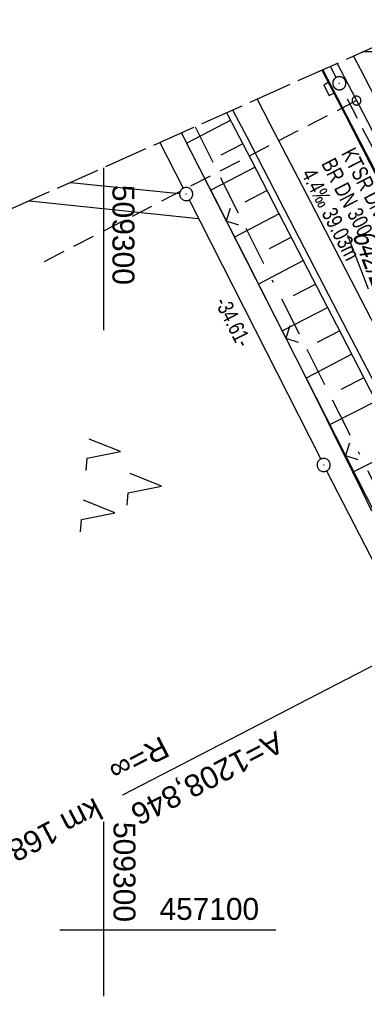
# Model space of a CAD drawing. Extents: x 509202 to 509841, y 456298 to 457260.
# Tile 50 of 56: x 509290 to 509330, y 457092 to 457204. Entities that reach past the tile are written whole.
import ezdxf
from ezdxf.enums import TextEntityAlignment as Align

# ---------------------------------------------------------------- set-up
doc = ezdxf.new("R2010")
doc.units = 0
doc.header["$LTSCALE"] = 10
doc.header["$MEASUREMENT"] = 0
for name, pattern in [('ACAD_ISO16W100', [73, 15, -6.5, 15, -6.5, 15, -7, 1, -7]), ('ACHSE', [5.5, 4, -0.5, 0.5, -0.5]), ('LT00', [0]), ('LT14', [0.6, 0.5, -0.1]), ('LT17', [0.15, 0.1, -0.05]), ('STRICHLINIE2', [0.375, 0.25, -0.125])]:
    doc.linetypes.add(name, pattern=pattern)
doc.layers.get('0').update_dxf_attribs({"linetype": 'LT00'})
for name, color, linetype in [('--EK_FBR', 1, 'LT00'), ('--EK_Haltung', 7, 'STRICHLINIE2'), ('--EK_Haltung-Text', 140, 'LT00'), ('--EK_ST-93-1', 30, 'LT17'), ('--EL_DFK_AB_L', 21, 'LT00'), ('--EL_DFK_AB_P', 7, 'LT00'), ('--EL_Haltung', 182, 'STRICHLINIE2'), ('-AX-093', 35, 'ACHSE'), ('-EL-93-1', 250, 'LT00'), ('-ST-93-1', 250, 'LT00'), ('ABSTAND', 8, 'LT00'), ('BAB-KABEL', 220, 'ACAD_ISO16W100'), ('DFK_AB_FLNR', 7, 'Continuous'), ('DFK_AB_L', 21, 'LT00'), ('DFK_AB_P', 7, 'LT00'), ('DFK_KATASTER', 250, 'LT00'), ('DFK_NUTZUNG', 250, 'LT00'), ('DFK_TOPO-ANL', 252, 'LT00'), ('V113_AFBR_BAB', 250, 'LT00'), ('V113_BOESCH', 250, 'LT00'), ('V113_BOSCHUNG', 250, 'LT00'), ('V113_H_BORD', 8, 'LT00'), ('V113_KA_PRUF', 182, 'LT00'), ('V113_LD_MARK', 250, 'LT00'), ('V113_RASTER', 250, 'LT00'), ('V113_SINKK', 182, 'LT00'), ('V113_ZAUN', 40, 'LT00'), ('V114_AFBR_BAB', 250, 'LT00'), ('V114_BOESCH', 250, 'LT00'), ('V114_BOSCHUNG', 250, 'LT00'), ('V114_H_BORD', 8, 'LT00'), ('V114_KA_PRUF', 182, 'LT00'), ('V114_LD_MARK', 250, 'LT00'), ('V114_RASTER', 250, 'LT00'), ('V114_SINKK', 182, 'LT00'), ('V114_ZAUN', 40, 'LT00')]:
    doc.layers.add(name, color=color, linetype=linetype)
doc.layers.add('-BLATT_114-RAND', color=7, linetype='LT14', plot=False)
doc.styles.add('Arial', font='ARIAL.TTF')
doc.styles.add('Haltungsbeschriftung', font='ARIAL.TTF', dxfattribs={"width": 0.75})
doc.styles.get("Standard").update_dxf_attribs({"font": 'ARIAL.TTF'})

# ---------------------------------------------------------------- blocks, each defined once
blk = doc.blocks.new('SYMB0003')
at = {"color": 0, "linetype": 'ByBlock'}
for p, q in [((-0.015712, 0), (0.010166, 0.012015)), ((0, -0.021257), (-0.015712, 0)), ((0.010166, 0.012015), (0, -0.021257))]:
    blk.add_line(p, q, dxfattribs=at)
for points in [[(-0.031395, 0.499013), (-0.093691, 0.491144), (-0.154509, 0.475528), (-0.21289, 0.452414), (-0.267913, 0.422164), (-0.318712, 0.385257), (-0.364484, 0.342274), (-0.404509, 0.293893), (-0.438154, 0.240877), (-0.464888, 0.184062), (-0.484292, 0.124345), (-0.496058, 0.062667), (-0.5, 0)], [(-0.5, 0), (-0.496058, -0.062667), (-0.484292, -0.124345), (-0.464888, -0.184062), (-0.438154, -0.240877), (-0.404509, -0.293893), (-0.364485, -0.342274), (-0.318712, -0.385257), (-0.267914, -0.422164), (-0.21289, -0.452414), (-0.154509, -0.475529), (-0.093691, -0.491144), (-0.031395, -0.499014), (0.031395, -0.499014)], [(0.5, 0), (0.496057, 0.062667), (0.484292, 0.124345), (0.464888, 0.184062), (0.438153, 0.240877), (0.404509, 0.293893), (0.364484, 0.342274), (0.318712, 0.385257), (0.267913, 0.422164), (0.21289, 0.452414), (0.154509, 0.475528), (0.093691, 0.491144), (0.031395, 0.499013), (-0.031395, 0.499013)], [(0.031395, -0.499014), (0.093691, -0.491144), (0.154509, -0.475529), (0.21289, -0.452414), (0.267914, -0.422164), (0.318712, -0.385257), (0.364485, -0.342274), (0.404509, -0.293893), (0.438154, -0.240877), (0.464889, -0.184062), (0.484292, -0.124345), (0.496058, -0.062667), (0.5, 0)]]:
    blk.add_lwpolyline(points, dxfattribs=at)
blk = doc.blocks.new('SYMB7221')
at = {"color": 0, "linetype": 'ByBlock'}
for p, q in [((0, 0.435), (-0.11, 0.065)), ((0.11, 0.065), (0, 0.435)), ((0.25, 0.065), (0.11, 0.065)), ((-0.35, -0.065), (-0.46, -0.435)), ((0.35, -0.065), (0.24, -0.435))]:
    blk.add_line(p, q, dxfattribs=at)
for points in [[(-0.1, -0.435), (-0.24, -0.435), (-0.35, -0.065)], [(0.6, -0.435), (0.46, -0.435), (0.35, -0.065)]]:
    blk.add_lwpolyline(points, dxfattribs=at)
blk = doc.blocks.new('SYMB0024')
at = {"color": 0, "linetype": 'ByBlock'}
for p, q in [((-0.5, 0.5), (0, 0)), ((0, 0), (0.5, 0.5))]:
    blk.add_line(p, q, dxfattribs=at)
blk = doc.blocks.new('SYMB0652')
at = {"color": 0, "linetype": 'ByBlock'}
blk.add_lwpolyline([(-0.15, -0.075), (0.15, -0.075), (0.15, 0.075), (-0.15, 0.075), (-0.15, -0.075)], dxfattribs=at)
blk = doc.blocks.new('SYMB2')
at = {"color": 0, "linetype": 'ByBlock', "flags": 128}
for points in [[(-0.031395, 0.499013), (-0.093691, 0.491144), (-0.154509, 0.475528), (-0.21289, 0.452414), (-0.267913, 0.422164), (-0.318712, 0.385257), (-0.364484, 0.342274), (-0.404509, 0.293893), (-0.438154, 0.240877), (-0.464888, 0.184062), (-0.484292, 0.124345), (-0.496058, 0.062667), (-0.5, 0)], [(-0.5, 0), (-0.496058, -0.062667), (-0.484292, -0.124345), (-0.464888, -0.184062), (-0.438154, -0.240877), (-0.404509, -0.293893), (-0.364485, -0.342274), (-0.318712, -0.385257), (-0.267914, -0.422164), (-0.21289, -0.452414), (-0.154509, -0.475529), (-0.093691, -0.491144), (-0.031395, -0.499014), (0.031395, -0.499014)], [(0.5, 0), (0.496057, 0.062667), (0.484292, 0.124345), (0.464888, 0.184062), (0.438153, 0.240877), (0.404509, 0.293893), (0.364484, 0.342274), (0.318712, 0.385257), (0.267913, 0.422164), (0.21289, 0.452414), (0.154509, 0.475528), (0.093691, 0.491144), (0.031395, 0.499013), (-0.031395, 0.499013)], [(0.031395, -0.499014), (0.093691, -0.491144), (0.154509, -0.475529), (0.21289, -0.452414), (0.267914, -0.422164), (0.318712, -0.385257), (0.364485, -0.342274), (0.404509, -0.293893), (0.438154, -0.240877), (0.464889, -0.184062), (0.484292, -0.124345), (0.496058, -0.062667), (0.5, 0)]]:
    blk.add_lwpolyline(points, dxfattribs=at)

msp = doc.modelspace()

# ---------------------------------------------------------------- linework, layer by layer
at = {"layer": '--EK_FBR', "color": 2}
for points in [[(509328.45, 457199.52), (509329.21, 457198.06), (509331.48, 457193.68), (509333.76, 457189.3), (509336.61, 457183.81), (509339.46, 457178.32), (509342.31, 457172.83), (509345.16, 457167.33), (509348.06, 457161.74), (509350.96, 457156.16), (509353.86, 457150.57), (509356.75, 457144.98), (509359.06, 457140.51), (509361.37, 457136.04), (509363.69, 457131.57), (509366, 457127.1), (509368.31, 457122.64), (509369.97, 457119.44)], [(509328.45, 457199.52), (509329.21, 457198.06), (509331.48, 457193.68), (509333.76, 457189.3), (509336.61, 457183.81), (509339.46, 457178.32), (509342.31, 457172.83), (509345.16, 457167.33), (509348.06, 457161.74), (509350.96, 457156.16), (509353.86, 457150.57), (509356.75, 457144.98), (509359.06, 457140.51), (509361.37, 457136.04), (509363.69, 457131.57), (509366, 457127.1), (509368.31, 457122.64), (509372.35, 457114.86), (509376.39, 457107.09), (509380.44, 457099.32), (509382.34, 457095.68), (509384.24, 457092.04), (509386.14, 457088.4)], [(509324.85, 457197.91), (509327.47, 457192.83), (509330.27, 457187.41), (509332.57, 457182.93), (509334.88, 457178.45), (509337.19, 457173.96), (509339.5, 457169.48), (509341.81, 457165), (509344.1, 457160.57), (509346.39, 457156.14), (509348.69, 457151.71), (509350.99, 457147.28), (509353.29, 457142.85), (509357.11, 457135.48), (509360.93, 457128.12), (509364.75, 457120.75), (509366.18, 457117.98)], [(509324.85, 457197.91), (509327.47, 457192.83), (509330.27, 457187.41), (509332.57, 457182.93), (509334.88, 457178.45), (509337.19, 457173.96), (509339.5, 457169.48), (509341.81, 457165), (509344.1, 457160.57), (509346.39, 457156.14), (509348.69, 457151.71), (509350.99, 457147.28), (509353.29, 457142.85), (509357.11, 457135.48), (509360.93, 457128.12), (509364.75, 457120.75), (509367.77, 457114.9), (509370.8, 457109.05), (509373.82, 457103.21), (509376.85, 457097.36), (509379.66, 457091.92), (509382.48, 457086.48)]]:
    msp.add_lwpolyline(points, dxfattribs=at)
at = {"layer": '--EK_FBR'}
for points in [[(509355.81, 457113.98), (509354.62, 457116.29), (509351.79, 457121.75), (509348.96, 457127.22), (509346.14, 457132.69), (509343.31, 457138.16), (509340.42, 457143.75), (509337.52, 457149.35), (509334.62, 457154.94), (509331.72, 457160.54), (509327.84, 457168.02), (509323.96, 457175.51), (509320.09, 457182.99), (509316.36, 457190.2), (509314.71, 457193.38)], [(509369.52, 457087.54), (509366.76, 457092.85), (509363.72, 457098.71), (509360.68, 457104.57), (509357.65, 457110.43), (509354.62, 457116.29), (509351.79, 457121.75), (509348.96, 457127.22), (509346.14, 457132.69), (509343.31, 457138.16), (509340.42, 457143.75), (509337.52, 457149.35), (509334.62, 457154.94), (509331.72, 457160.54), (509327.84, 457168.02), (509323.96, 457175.51), (509320.09, 457182.99), (509316.36, 457190.2), (509314.71, 457193.38)]]:
    msp.add_lwpolyline(points, dxfattribs=at)
at = {"layer": '--EK_Haltung'}
for p, q in [((509326.48, 457197.09), (509325.83, 457198.35)), ((509344.4, 457162.42), (509327.16, 457195.76))]:
    msp.add_line(p, q, dxfattribs=at)
at = {"layer": '--EK_ST-93-1', "ltscale": 2.5}
msp.add_line((509328.78, 457194.45), (509293.24, 457176.1), dxfattribs=at)
at = {"layer": '--EL_DFK_AB_L'}
for p, q in [((509306.41, 457189.68), (509309.05, 457184.48)), ((509309.73, 457183.14), (509324.7, 457153.61)), ((509325.38, 457152.27), (509403.66, 456999.57))]:
    msp.add_line(p, q, dxfattribs=at)
at = {"layer": '--EL_Haltung'}
for p, q in [((509326.48, 457197.09), (509325.83, 457198.35)), ((509344.4, 457162.42), (509327.16, 457195.76))]:
    msp.add_line(p, q, dxfattribs=at)
at = {"layer": '-AX-093', "ltscale": 0.2}
msp.add_lwpolyline([(509326.59, 457198.69), (509329.49, 457193.08), (509335.28, 457181.85), (509341.08, 457170.63), (509351.58, 457150.35), (509364.62, 457125.15), (509377.64, 457099.99), (509384.14, 457087.41), (509390.64, 457074.83), (509397.13, 457062.24), (509403.61, 457049.65), (509410.09, 457037.05), (509416.55, 457024.45), (509422.99, 457011.84), (509429.42, 456999.22), (509435.84, 456986.6), (509442.23, 456973.96), (509448.6, 456961.31), (509454.96, 456948.66), (509461.28, 456935.99), (509467.58, 456923.3), (509473.86, 456910.61)], dxfattribs=at)
at = {"layer": '-BLATT_114-RAND'}
msp.add_lwpolyline([(509201.6, 457142.83), (509579.07, 456298.35), (509841.09, 456415.47), (509463.62, 457259.94), (509201.6, 457142.83)], dxfattribs=at)
at = {"layer": '-EL-93-1'}
msp.add_line((509332.14, 457130.86), (509302.14, 457115.33), dxfattribs=at)
at = {"layer": 'BAB-KABEL', "ltscale": 0.03, "flags": 128}
msp.add_lwpolyline([(509310.4, 457191.46), (509314.94, 457182.4), (509327.66, 457157.09), (509343.19, 457126.02), (509353.1, 457106.76), (509363.32, 457084.91), (509375.62, 457061.02), (509384.15, 457045.77), (509397.86, 457019.34), (509408.07, 456999.06), (509420.09, 456973.89), (509435.47, 456943.27), (509446.24, 456921.44), (509454.94, 456903.79), (509461.52, 456890.21), (509469.63, 456874.4), (509477.31, 456859.33), (509483.33, 456847.57), (509491.02, 456833.16), (509501.09, 456813.15), (509506.26, 456802.26), (509513.66, 456785.62), (509521.93, 456766.04), (509526.54, 456755.15), (509531.44, 456742.54), (509534.93, 456733.88), (509544.02, 456711.79), (509550.59, 456695.84), (509560.17, 456669.92), (509577.78, 456627.36), (509581.45, 456623.89), (509581.08, 456619.18), (509584.72, 456608.07), (509600.91, 456566.53), (509604.91, 456555.37), (509610.19, 456542.56), (509618.67, 456519.88), (509627.4, 456496.01), (509636.93, 456469.16), (509646.67, 456441.47), (509670.82, 456365.75), (509672.68, 456359.45), (509656.28, 456346.09), (509658.67, 456333.93)], dxfattribs=at)
at = {"layer": 'DFK_AB_L'}
for p, q in [((509306.41, 457189.68), (509309.05, 457184.48)), ((509309.73, 457183.14), (509324.7, 457153.61)), ((509325.38, 457152.27), (509403.66, 456999.57))]:
    msp.add_line(p, q, dxfattribs=at)
at = {"layer": 'DFK_KATASTER'}
msp.add_line((509296.22, 457185.12), (509308.64, 457183.88), dxfattribs=at)
at = {"layer": 'DFK_TOPO-ANL'}
msp.add_line((509291.57, 457183.04), (509310.8, 457181.02), dxfattribs=at)
at = {"layer": 'V113_AFBR_BAB', "color": 0}
for points in [[(509328.45, 457199.52), (509329.21, 457198.06), (509331.48, 457193.68), (509333.76, 457189.3), (509336.61, 457183.81), (509339.46, 457178.32), (509342.31, 457172.83), (509345.16, 457167.33), (509348.06, 457161.74), (509350.96, 457156.16), (509353.86, 457150.57), (509356.75, 457144.98), (509359.06, 457140.51), (509361.37, 457136.04), (509363.69, 457131.57), (509366, 457127.1), (509368.31, 457122.64), (509369.97, 457119.44)], [(509324.85, 457197.91), (509327.47, 457192.83), (509330.27, 457187.41), (509332.57, 457182.93), (509334.88, 457178.45), (509337.19, 457173.96), (509339.5, 457169.48), (509341.81, 457165), (509344.1, 457160.57), (509346.39, 457156.14), (509348.69, 457151.71), (509350.99, 457147.28), (509353.29, 457142.85), (509357.11, 457135.48), (509360.93, 457128.12), (509364.75, 457120.75), (509366.18, 457117.98)]]:
    msp.add_lwpolyline(points, dxfattribs=at)
at = {"layer": 'V113_AFBR_BAB'}
msp.add_lwpolyline([(509355.81, 457113.98), (509354.62, 457116.29), (509351.79, 457121.75), (509348.96, 457127.22), (509346.14, 457132.69), (509343.31, 457138.16), (509340.42, 457143.75), (509337.52, 457149.35), (509334.62, 457154.94), (509331.72, 457160.54), (509327.84, 457168.02), (509323.96, 457175.51), (509320.09, 457182.99), (509316.36, 457190.2), (509314.71, 457193.38)], dxfattribs=at)
at = {"layer": 'V113_BOESCH'}
for points in [[(509354.96, 457113.65), (509353.81, 457115.87), (509351.92, 457119.52), (509350.03, 457123.17), (509348.14, 457126.82), (509346.25, 457130.47), (509344.37, 457134.13), (509342.49, 457137.78), (509340.56, 457141.52), (509338.64, 457145.27), (509336.73, 457149.02), (509334.81, 457152.76), (509332.89, 457156.51), (509330.97, 457160.26), (509327.12, 457167.76), (509323.25, 457175.25), (509319.38, 457182.74), (509316.78, 457187.74), (509314.18, 457192.74), (509314.01, 457193.07)], [(509330.54, 457147.67), (509329.45, 457149.89), (509328.36, 457152.12), (509327.27, 457154.34), (509326.17, 457156.56), (509324.52, 457159.9), (509322.85, 457163.23), (509321.18, 457166.56), (509319.5, 457169.88), (509317.81, 457173.2), (509316.13, 457176.52), (509314.44, 457179.83), (509312.64, 457183.36), (509310.85, 457186.89), (509309.06, 457190.42), (509308.88, 457190.78)]]:
    msp.add_lwpolyline(points, dxfattribs=at)
at = {"layer": 'V113_BOSCHUNG'}
for p, q in [((509314.46, 457192.21), (509309.47, 457189.61)), ((509315.85, 457189.54), (509313.34, 457188.24)), ((509317.23, 457186.88), (509312.19, 457184.26)), ((509318.61, 457184.22), (509316.08, 457182.9)), ((509319.99, 457181.56), (509314.91, 457178.91)), ((509321.37, 457178.89), (509318.82, 457177.56)), ((509322.75, 457176.23), (509317.63, 457173.56)), ((509324.13, 457173.56), (509321.56, 457172.22)), ((509325.5, 457170.9), (509320.34, 457168.21)), ((509326.88, 457168.23), (509324.29, 457166.88)), ((509328.25, 457165.56), (509323.04, 457162.85)), ((509329.63, 457162.88), (509327, 457161.53)), ((509331, 457160.2), (509325.71, 457157.5)), ((509333.74, 457154.85), (509328.35, 457152.12))]:
    msp.add_line(p, q, dxfattribs=at)
at = {"layer": 'V113_H_BORD'}
msp.add_lwpolyline([(509324.95, 457197.96), (509330.36, 457187.46), (509366.29, 457118.02)], dxfattribs=at)
at = {"layer": 'V113_LD_MARK'}
msp.add_lwpolyline([(509317.48, 457194.62), (509318.93, 457191.81), (509323.53, 457182.92), (509328.13, 457174.04), (509332.73, 457165.16), (509337.34, 457156.28), (509341.95, 457147.4), (509346.56, 457138.52), (509351.17, 457129.65), (509355.79, 457120.77), (509358.73, 457115.1)], dxfattribs=at)
at = {"layer": 'V113_RASTER'}
for p, q in [((509300, 457112.28), (509300, 457092.43)), ((509295, 457100), (509305, 457100)), ((509295, 457100), (509319.61, 457100))]:
    msp.add_line(p, q, dxfattribs=at)
at = {"layer": 'V113_ZAUN'}
for p, q in [((509308.85, 457190.76), (509313.93, 457180.76)), ((509313.93, 457180.76), (509320.72, 457167.38)), ((509320.72, 457167.38), (509327.51, 457154.01)), ((509327.51, 457154.01), (509334.31, 457140.64))]:
    msp.add_line(p, q, dxfattribs=at)
at = {"layer": 'V114_AFBR_BAB', "color": 0}
for points in [[(509328.45, 457199.52), (509329.21, 457198.06), (509331.48, 457193.68), (509333.76, 457189.3), (509336.61, 457183.81), (509339.46, 457178.32), (509342.31, 457172.83), (509345.16, 457167.33), (509348.06, 457161.74), (509350.96, 457156.16), (509353.86, 457150.57), (509356.75, 457144.98), (509359.06, 457140.51), (509361.37, 457136.04), (509363.69, 457131.57), (509366, 457127.1), (509368.31, 457122.64), (509372.35, 457114.86), (509376.39, 457107.09), (509380.44, 457099.32), (509382.34, 457095.68), (509384.24, 457092.04), (509386.14, 457088.4)], [(509324.85, 457197.91), (509327.47, 457192.83), (509330.27, 457187.41), (509332.57, 457182.93), (509334.88, 457178.45), (509337.19, 457173.96), (509339.5, 457169.48), (509341.81, 457165), (509344.1, 457160.57), (509346.39, 457156.14), (509348.69, 457151.71), (509350.99, 457147.28), (509353.29, 457142.85), (509357.11, 457135.48), (509360.93, 457128.12), (509364.75, 457120.75), (509367.77, 457114.9), (509370.8, 457109.05), (509373.82, 457103.21), (509376.85, 457097.36), (509379.66, 457091.92), (509382.48, 457086.48)]]:
    msp.add_lwpolyline(points, dxfattribs=at)
at = {"layer": 'V114_AFBR_BAB'}
msp.add_lwpolyline([(509369.52, 457087.54), (509366.76, 457092.85), (509363.72, 457098.71), (509360.68, 457104.57), (509357.65, 457110.43), (509354.62, 457116.29), (509351.79, 457121.75), (509348.96, 457127.22), (509346.14, 457132.69), (509343.31, 457138.16), (509340.42, 457143.75), (509337.52, 457149.35), (509334.62, 457154.94), (509331.72, 457160.54), (509327.84, 457168.02), (509323.96, 457175.51), (509320.09, 457182.99), (509316.36, 457190.2), (509314.71, 457193.38)], dxfattribs=at)
at = {"layer": 'V114_BOESCH'}
for points in [[(509330.97, 457160.26), (509327.12, 457167.76), (509323.25, 457175.25), (509319.38, 457182.74), (509316.78, 457187.74), (509314.18, 457192.74), (509314.01, 457193.07)], [(509330.54, 457147.67), (509329.45, 457149.89), (509328.36, 457152.12), (509327.27, 457154.34), (509326.17, 457156.56), (509324.52, 457159.9), (509322.85, 457163.23), (509321.18, 457166.56), (509319.5, 457169.88), (509317.81, 457173.2), (509316.13, 457176.52), (509314.44, 457179.83), (509312.64, 457183.36), (509310.85, 457186.89), (509309.06, 457190.42), (509308.88, 457190.78)]]:
    msp.add_lwpolyline(points, dxfattribs=at)
at = {"layer": 'V114_BOSCHUNG'}
for p, q in [((509314.46, 457192.21), (509309.47, 457189.61)), ((509315.85, 457189.54), (509313.34, 457188.24)), ((509317.23, 457186.88), (509312.19, 457184.26)), ((509318.61, 457184.22), (509316.08, 457182.9)), ((509319.99, 457181.56), (509314.91, 457178.91)), ((509321.37, 457178.89), (509318.82, 457177.56)), ((509322.75, 457176.23), (509317.63, 457173.56)), ((509324.13, 457173.56), (509321.56, 457172.22)), ((509325.5, 457170.9), (509320.34, 457168.21)), ((509326.88, 457168.23), (509324.29, 457166.88)), ((509328.25, 457165.56), (509323.04, 457162.85)), ((509329.63, 457162.88), (509327, 457161.53)), ((509331, 457160.2), (509325.71, 457157.5)), ((509333.74, 457154.85), (509328.35, 457152.12))]:
    msp.add_line(p, q, dxfattribs=at)
at = {"layer": 'V114_H_BORD'}
msp.add_lwpolyline([(509324.95, 457197.96), (509330.36, 457187.46), (509376.93, 457097.47), (509400.09, 457052.71), (509411.51, 457030.54), (509419.04, 457015.67)], dxfattribs=at)
at = {"layer": 'V114_LD_MARK'}
msp.add_lwpolyline([(509317.48, 457194.62), (509318.93, 457191.81), (509323.53, 457182.92), (509328.13, 457174.04), (509332.73, 457165.16), (509337.34, 457156.28), (509341.95, 457147.4), (509346.56, 457138.52), (509351.17, 457129.65), (509355.79, 457120.77), (509360.4, 457111.89), (509365.01, 457103.02), (509369.62, 457094.14), (509374.22, 457085.26)], dxfattribs=at)
at = {"layer": 'V114_RASTER'}
for p, q in [((509349.9, 457200), (509329.51, 457200)), ((509300, 457186.81), (509300, 457168.31)), ((509300, 457105), (509300, 457095)), ((509295, 457100), (509305, 457100))]:
    msp.add_line(p, q, dxfattribs=at)
at = {"layer": 'V114_ZAUN'}
for p, q in [((509308.85, 457190.76), (509313.93, 457180.76)), ((509313.93, 457180.76), (509320.72, 457167.38)), ((509320.72, 457167.38), (509327.51, 457154.01)), ((509327.51, 457154.01), (509334.31, 457140.64))]:
    msp.add_line(p, q, dxfattribs=at)

# ---------------------------------------------------------------- block references
at = {"layer": '--EL_DFK_AB_P', "xscale": 1.500000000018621, "yscale": 1.5, "zscale": 1.5, "rotation": 264.7377099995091}
for p in [(509309.39, 457183.81), (509325.04, 457152.94)]:
    msp.add_blockref('SYMB0003', p, dxfattribs=at)
at = {"layer": '-ST-93-1', "rotation": 274.1956499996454}
msp.add_blockref('SYMB2', (509328.78, 457194.45), dxfattribs=at)
at = {"layer": 'DFK_AB_P', "xscale": 1.500000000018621, "yscale": 1.5, "zscale": 1.5, "rotation": 264.7377099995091}
for p in [(509309.39, 457183.81), (509325.04, 457152.94)]:
    msp.add_blockref('SYMB0003', p, dxfattribs=at)
at = {"layer": 'DFK_NUTZUNG', "xscale": 10.00000000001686, "yscale": 10, "zscale": 10, "rotation": 264.7377100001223}
msp.add_blockref('SYMB7221', (509302.25, 457150.92), dxfattribs=at)
at = {"layer": 'V113_KA_PRUF', "xscale": 1.499999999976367, "yscale": 1.5, "zscale": 1.5, "rotation": 291.1131099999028}
msp.add_blockref('SYMB0003', (509326.82, 457196.43), dxfattribs=at)
at = {"layer": 'V113_SINKK', "xscale": 4.499999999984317, "yscale": 4.5, "zscale": 4.5, "rotation": 297.2926519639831}
msp.add_blockref('SYMB0652', (509325.65, 457195.78), dxfattribs=at)
at = {"layer": 'V113_ZAUN', "xscale": 2.100000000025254, "yscale": 2.099999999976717, "zscale": 2.1, "rotation": 296.9280900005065}
for p in [(509313.93, 457180.76), (509320.72, 457167.38), (509327.51, 457154.01)]:
    msp.add_blockref('SYMB0024', p, dxfattribs=at)
at = {"layer": 'V114_KA_PRUF', "xscale": 1.499999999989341, "yscale": 1.5, "zscale": 1.5, "rotation": 294.0840000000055}
msp.add_blockref('SYMB0003', (509326.82, 457196.43), dxfattribs=at)
at = {"layer": 'V114_SINKK', "xscale": 4.500000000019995, "yscale": 4.499999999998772, "zscale": 4.5, "rotation": 297.2713928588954}
msp.add_blockref('SYMB0652', (509325.65, 457195.78), dxfattribs=at)
at = {"layer": 'V114_ZAUN', "xscale": 2.100000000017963, "yscale": 2.099999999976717, "zscale": 2.1, "rotation": 296.9282499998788}
for p in [(509313.93, 457180.76), (509320.72, 457167.38), (509327.51, 457154.01)]:
    msp.add_blockref('SYMB0024', p, dxfattribs=at)

# ---------------------------------------------------------------- texts
at = {"layer": '--EK_Haltung-Text', "style": 'Haltungsbeschriftung', "width": 0.75}
for s, p in [('KTSR DN 100', (509327, 457188.46)), ('BR DN 300', (509324.72, 457187.28)), ('4.4‰ 39.03m', (509322.45, 457186.11))]:
    msp.add_text(s, height=1.8, rotation=-62.655, dxfattribs=at).set_placement(p)
at = {"layer": '-EL-93-1', "style": 'Arial'}
msp.add_text('R=∞', height=2.5, rotation=207.3621, dxfattribs=at).set_placement((509301.45, 457116.66), align=Align.TOP_RIGHT)
msp.add_text('A=1208,846', height=2.5, rotation=207.3621, dxfattribs=at).set_placement((509302.83, 457114), align=Align.RIGHT)
msp.add_text('   km 168+978,023', height=2.5, rotation=207.3621, dxfattribs=at).set_placement((509302.14, 457115.33), align=Align.MIDDLE_LEFT)
at = {"layer": 'ABSTAND', "width": 0.75}
msp.add_text(' -34.61-', height=1.8, rotation=-63.1146, dxfattribs=at).set_placement((509312.36, 457171.97))
at = {"layer": 'DFK_AB_FLNR', "oblique": 13.754, "width": 0.75}
msp.add_text('%%U642/2', height=2.5, rotation=291.1131, dxfattribs=at).set_placement((509328.25, 457179.19))
at = {"layer": 'V113_RASTER'}
for s, rotation, width, p in [(' 509300', -90.0012, 0.979, (509301.12, 457113.23)), (' 457100', -0.0012, 0.972, (509305.42, 457101.12))]:
    msp.add_text(s, height=2.5, rotation=rotation, dxfattribs=dict(at, width=width)).set_placement(p)
at = {"layer": 'V114_RASTER', "width": 0.979}
msp.add_text(' 509300', height=2.5, rotation=-89.9999, dxfattribs=at).set_placement((509301, 457185.81))

doc.saveas('drawing.dxf')
